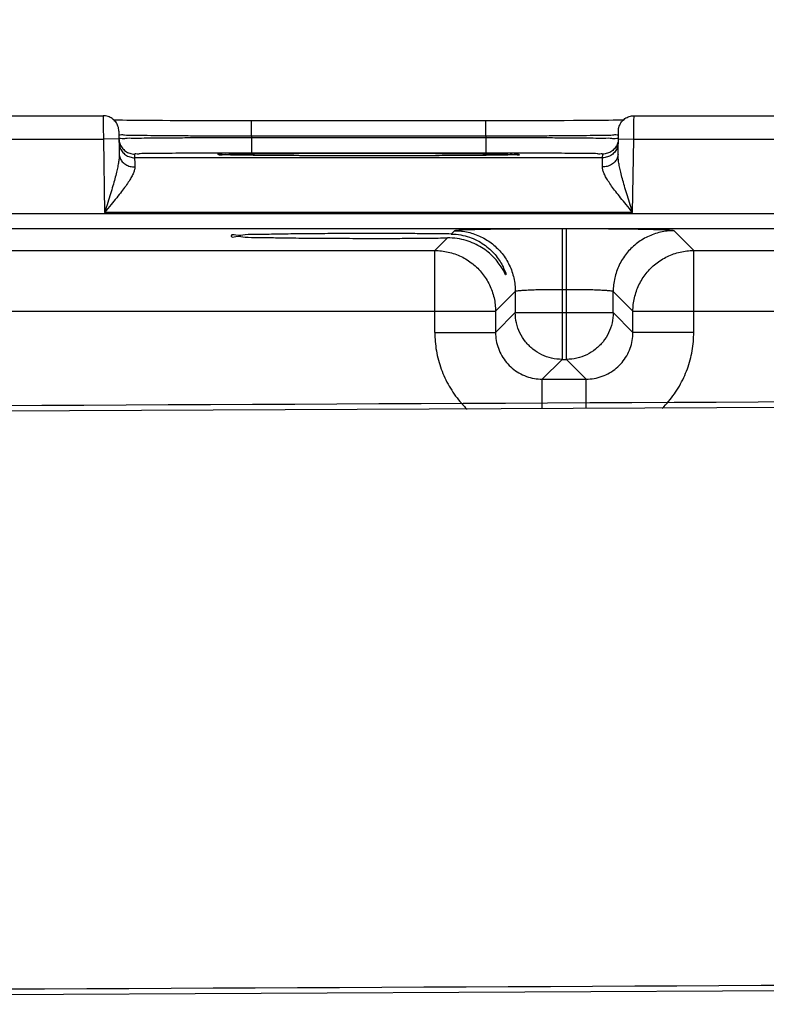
# Model space of a CAD drawing. Header units: inches. Extents: x 0 to 34, y 0 to 22.
# Tile 82 of 94: x 24 to 24.9, y 16.1 to 17.3. Entities that reach past the tile are written whole.
import ezdxf

# ---------------------------------------------------------------- set-up
doc = ezdxf.new("R2010")
doc.units = ezdxf.units.IN
doc.header["$LTSCALE"] = 1.87
doc.header["$MEASUREMENT"] = 0
doc.layers.get('0').update_dxf_attribs({"linetype": 'CONTINUOUS'})
doc.layers.add('DATUMCURVES', color=7, linetype='CONTINUOUS')
doc.layers.add('DIMENSIONS', color=7, linetype='CONTINUOUS')
doc.styles.get("Standard").update_dxf_attribs({"font": 'txt', "width": 0.8})
doc.dimstyles.new('DIMSTYLE_2', dxfattribs={"dimtxt": 0.125, "dimasz": 0.18, "dimexe": 0.18, "dimexo": 0.0625, "dimgap": 0.09, "dimtad": 0, "dimtih": 1, "dimtoh": 1, "dimzin": 4, "dimdsep": 46, "dimtxsty": 'STANDARD', "dimblk": '_FILLED', "dimblk1": '_FILLED', "dimblk2": '_FILLED', "dimcen": 0.09, "dimadec": 0, "dimazin": 0, "dimtp": 0.01, "dimtm": 0.01, "dimtfac": 1, "dimtofl": 0, "dimtmove": 0, "dimatfit": 3, "dimldrblk": '_FILLED', "dimfxl": 1, "dimtolj": 1, "dimtzin": 4, "dimarcsym": 0})

# ---------------------------------------------------------------- blocks, each defined once
blk = doc.blocks.new('_FILLED')
at = {"color": 0, "linetype": 'BYBLOCK'}
blk.add_solid([(0, 0), (-1, 0.1736), (-1, -0.1736)], dxfattribs=at)
blk = doc.blocks.new('*D14')
at = {"layer": 'DIMENSIONS', "color": 2, "linetype": 'CONTINUOUS'}
for p, q in [((21.6339, 16.166), (21.6339, 18.8252)), ((28.1339, 16.166), (28.1339, 18.8252)), ((21.6339, 18.7002), (24.1589, 18.7002)), ((28.1339, 18.7002), (25.6089, 18.7002))]:
    blk.add_line(p, q, dxfattribs=at)
at = {"layer": 'DIMENSIONS', "color": 2, "linetype": 'CONTINUOUS', "xscale": 0.18, "yscale": 0.18, "zscale": 0.18, "rotation": 180}
blk.add_blockref('_FILLED', (21.6339, 18.7002), dxfattribs=at)
at = {"layer": 'DIMENSIONS', "color": 2, "linetype": 'CONTINUOUS', "xscale": 0.18, "yscale": 0.18, "zscale": 0.18}
blk.add_blockref('_FILLED', (28.1339, 18.7002), dxfattribs=at)
at = {"layer": 'DIMENSIONS', "color": 2, "linetype": 'CONTINUOUS', "width": 0.8}
for s, p in [('[', (24.8464, 18.6377)), (']', (25.4464, 18.6377)), ('6.500', (24.2214, 18.6377)), ('165.1', (24.9464, 18.6377))]:
    blk.add_text(s, height=0.125, dxfattribs=at).set_placement(p)

msp = doc.modelspace()

# ---------------------------------------------------------------- linework, layer by layer
at = {"color": 7, "linetype": 'CONTINUOUS'}
for p, q in [((23.8204, 17.2002), (24.0694, 17.2002)), ((24.085, 17.1946), (24.083, 17.1946)), ((24.0892, 17.1945), (24.085, 17.1946)), ((24.094, 17.1944), (24.0892, 17.1945)), ((24.0995, 17.1943), (24.094, 17.1944)), ((24.1056, 17.1942), (24.0995, 17.1943)), ((24.1122, 17.1942), (24.1056, 17.1942)), ((24.1196, 17.1941), (24.1122, 17.1942)), ((24.1275, 17.194), (24.1196, 17.1941)), ((24.1361, 17.194), (24.1275, 17.194)), ((24.1453, 17.1939), (24.1361, 17.194)), ((24.1551, 17.1938), (24.1453, 17.1939)), ((24.1655, 17.1938), (24.1551, 17.1938)), ((24.1765, 17.1937), (24.1655, 17.1938)), ((24.188, 17.1937), (24.1765, 17.1937)), ((24.2, 17.1936), (24.188, 17.1937)), ((24.2125, 17.1936), (24.2, 17.1936)), ((24.2255, 17.1936), (24.2125, 17.1936)), ((24.2388, 17.1936), (24.2255, 17.1936)), ((24.2524, 17.1936), (24.2388, 17.1936)), ((24.5603, 17.1936), (24.2524, 17.1936)), ((24.2595, 17.1739), (24.2595, 17.1936)), ((24.5603, 17.1739), (24.5603, 17.1936)), ((24.5712, 17.1936), (24.5603, 17.1936)), ((24.5879, 17.1936), (24.5712, 17.1936)), ((24.6041, 17.1936), (24.5879, 17.1936)), ((24.6195, 17.1936), (24.6041, 17.1936)), ((24.6342, 17.1937), (24.6195, 17.1936)), ((24.648, 17.1937), (24.6342, 17.1937)), ((24.6608, 17.1938), (24.648, 17.1937)), ((24.6727, 17.1939), (24.6608, 17.1938)), ((24.6836, 17.194), (24.6727, 17.1939)), ((24.6936, 17.194), (24.6836, 17.194)), ((24.7025, 17.1941), (24.6936, 17.194)), ((24.7105, 17.1942), (24.7025, 17.1941)), ((24.7175, 17.1943), (24.7105, 17.1942)), ((24.7237, 17.1944), (24.7175, 17.1943)), ((24.7291, 17.1945), (24.7237, 17.1944)), ((24.7336, 17.1945), (24.7291, 17.1945)), ((24.7368, 17.1946), (24.7336, 17.1945)), ((24.7504, 17.2002), (24.9994, 17.2002)), ((24.0894, 17.1806), (24.0899, 17.1508)), ((24.7299, 17.1508), (24.7304, 17.1806)), ((23.8202, 17.1702), (24.0696, 17.1702)), ((24.0896, 17.1706), (24.0696, 17.1702)), ((24.0696, 17.1702), (24.0712, 17.0763)), ((24.2595, 17.1739), (24.2595, 17.172)), ((24.5603, 17.1739), (24.2595, 17.1739)), ((24.2595, 17.172), (24.2595, 17.1523)), ((24.5603, 17.172), (24.2595, 17.172)), ((24.5603, 17.1739), (24.5603, 17.172)), ((24.5603, 17.172), (24.5603, 17.1523)), ((24.7302, 17.1706), (24.7502, 17.1702)), ((24.7486, 17.0763), (24.7502, 17.1702)), ((24.7502, 17.1702), (24.9996, 17.1702)), ((24.1096, 17.151), (24.1097, 17.1463)), ((24.5603, 17.1523), (24.2595, 17.1523)), ((24.7101, 17.1463), (24.7102, 17.151)), ((24.7101, 17.1463), (24.1097, 17.1463)), ((24.2328, 17.1498), (24.229, 17.1499)), ((24.2373, 17.1497), (24.2328, 17.1498)), ((24.2423, 17.1496), (24.2373, 17.1497)), ((24.2481, 17.1496), (24.2423, 17.1496)), ((24.2545, 17.1495), (24.2481, 17.1496)), ((24.2617, 17.1494), (24.2545, 17.1495)), ((24.2696, 17.1493), (24.2617, 17.1494)), ((24.2783, 17.1492), (24.2696, 17.1493)), ((24.2877, 17.1492), (24.2783, 17.1492)), ((24.2978, 17.1491), (24.2877, 17.1492)), ((24.3087, 17.149), (24.2978, 17.1491)), ((24.3202, 17.149), (24.3087, 17.149)), ((24.3324, 17.1489), (24.3202, 17.149)), ((24.3453, 17.1489), (24.3324, 17.1489)), ((24.3587, 17.1489), (24.3453, 17.1489)), ((24.3726, 17.1488), (24.3587, 17.1489)), ((24.3869, 17.1488), (24.3726, 17.1488)), ((24.4016, 17.1488), (24.3869, 17.1488)), ((24.4162, 17.1488), (24.4016, 17.1488)), ((24.4285, 17.1488), (24.4162, 17.1488)), ((24.4406, 17.1488), (24.4285, 17.1488)), ((24.4523, 17.1488), (24.4406, 17.1488)), ((24.4638, 17.1489), (24.4523, 17.1488)), ((24.4749, 17.1489), (24.4638, 17.1489)), ((24.4856, 17.1489), (24.4749, 17.1489)), ((24.4959, 17.149), (24.4856, 17.1489)), ((24.5057, 17.149), (24.4959, 17.149)), ((24.5151, 17.1491), (24.5057, 17.149)), ((24.524, 17.1491), (24.5151, 17.1491)), ((24.5323, 17.1492), (24.524, 17.1491)), ((24.5402, 17.1492), (24.5323, 17.1492)), ((24.5475, 17.1493), (24.5402, 17.1492)), ((24.5544, 17.1494), (24.5475, 17.1493)), ((24.5607, 17.1494), (24.5544, 17.1494)), ((24.5665, 17.1495), (24.5607, 17.1494)), ((24.5718, 17.1496), (24.5665, 17.1495)), ((24.5766, 17.1496), (24.5718, 17.1496)), ((24.581, 17.1497), (24.5766, 17.1496)), ((24.5849, 17.1498), (24.581, 17.1497)), ((24.5883, 17.1498), (24.5849, 17.1498)), ((24.5914, 17.1499), (24.5883, 17.1498)), ((24.594, 17.15), (24.5914, 17.1499)), ((24.5962, 17.15), (24.594, 17.15)), ((24.598, 17.1501), (24.5962, 17.15)), ((24.5995, 17.1502), (24.598, 17.1501)), ((24.7486, 17.0763), (24.0712, 17.0763)), ((28.5786, 17.0742), (21.1882, 17.0742)), ((28.5786, 17.0552), (21.1882, 17.0552)), ((24.5201, 17.0527), (24.5159, 17.0485)), ((24.6581, 17.0551), (24.6581, 16.8877)), ((24.6637, 17.0551), (24.6581, 17.0551)), ((24.6637, 16.8877), (24.6637, 17.0551)), ((24.827, 17.0274), (24.8017, 17.0527)), ((24.5109, 17.0435), (24.4948, 17.0274)), ((23.897, 17.0274), (24.4948, 17.0274)), ((24.4948, 16.9223), (24.4948, 17.0274)), ((24.827, 16.9223), (24.827, 17.0274)), ((24.827, 17.0274), (25.4248, 17.0274)), ((24.5981, 16.9747), (24.5728, 16.9494)), ((24.5981, 16.9747), (24.5981, 16.9477)), ((24.6637, 16.9771), (24.6581, 16.9771)), ((24.7237, 16.9477), (24.7237, 16.9747)), ((24.749, 16.9494), (24.7237, 16.9747)), ((23.819, 16.9494), (24.5728, 16.9494)), ((24.5728, 16.9494), (24.5728, 16.9223)), ((24.749, 16.9223), (24.749, 16.9494)), ((24.749, 16.9494), (25.5028, 16.9494)), ((24.5981, 16.9477), (24.5728, 16.9223)), ((24.5981, 16.9477), (24.7237, 16.9477)), ((24.7237, 16.9477), (24.749, 16.9223)), ((24.4948, 16.9223), (24.5728, 16.9223)), ((24.827, 16.9223), (24.749, 16.9223)), ((24.6581, 16.8877), (24.6327, 16.8624)), ((24.6581, 16.8877), (24.6637, 16.8877)), ((24.6637, 16.8877), (24.689, 16.8624)), ((24.6327, 16.8245), (24.6327, 16.8624)), ((24.6327, 16.8624), (24.689, 16.8624)), ((24.689, 16.8248), (24.689, 16.8624)), ((28.3858, 16.8427), (21.3119, 16.8084)), ((21.3155, 16.0605), (28.3954, 16.0947))]:
    msp.add_line(p, q, dxfattribs=at)
for points in [[(24.229, 17.1499), (24.2258, 17.15), (24.2245, 17.15), (24.2232, 17.15), (24.2221, 17.1501), (24.2212, 17.1501), (24.2203, 17.1502), (24.2197, 17.1502), (24.2191, 17.1502), (24.2187, 17.1502), (24.2185, 17.1503), (24.2185, 17.1503)], [(24.6014, 17.1503), (24.6014, 17.1503), (24.6012, 17.1503), (24.6009, 17.1502), (24.6006, 17.1502), (24.6001, 17.1502), (24.5995, 17.1502)]]:
    msp.add_lwpolyline(points, dxfattribs=at)
for points, knots in [([(24.0694, 17.2002), (24.0694, 17.2005), (24.0694, 17.1983), (24.0694, 17.1973), (24.0694, 17.1932), (24.0695, 17.1888), (24.0695, 17.1831), (24.0695, 17.1768), (24.0696, 17.1725), (24.0696, 17.1702)], [0, 0, 0, 0, 0.023346, 0.096275, 0.215056, 0.373525, 0.563785, 0.776361, 1, 1, 1, 1]), ([(24.0894, 17.1806), (24.0894, 17.1827), (24.0886, 17.1868), (24.0857, 17.1924), (24.0812, 17.1968), (24.0756, 17.1996), (24.0715, 17.2002), (24.0694, 17.2002)], [0, 0, 0, 0, 0.199995, 0.399992, 0.599992, 0.799995, 1, 1, 1, 1]), ([(24.7304, 17.1806), (24.7304, 17.1827), (24.7311, 17.1868), (24.7341, 17.1924), (24.7386, 17.1968), (24.7442, 17.1996), (24.7483, 17.2002), (24.7504, 17.2002)], [0, 0, 0, 0, 0.199996, 0.399994, 0.599994, 0.799996, 1, 1, 1, 1]), ([(24.7502, 17.1702), (24.7502, 17.1725), (24.7502, 17.1768), (24.7503, 17.1831), (24.7503, 17.1888), (24.7503, 17.1932), (24.7504, 17.1973), (24.7504, 17.1983), (24.7504, 17.2005), (24.7504, 17.2002)], [0, 0, 0, 0, 0.223639, 0.436215, 0.626475, 0.784944, 0.903725, 0.976654, 1, 1, 1, 1]), ([(24.2595, 17.1739), (24.2516, 17.1739), (24.2351, 17.174), (24.21, 17.1741), (24.1849, 17.1742), (24.1613, 17.1743), (24.1404, 17.1746), (24.1225, 17.1746), (24.1087, 17.1752), (24.0977, 17.1746), (24.0934, 17.176), (24.0895, 17.175), (24.0895, 17.1756)], [0, 0, 0, 0, 0.139895, 0.290846, 0.442073, 0.583268, 0.706953, 0.812018, 0.896767, 0.956628, 0.990087, 1, 1, 1, 1]), ([(24.2595, 17.172), (24.2508, 17.172), (24.2334, 17.1719), (24.2077, 17.1718), (24.1832, 17.1717), (24.1606, 17.1716), (24.1404, 17.1714), (24.123, 17.1714), (24.1096, 17.1709), (24.0985, 17.1716), (24.094, 17.17), (24.0896, 17.1714), (24.0896, 17.1707)], [0, 0, 0, 0, 0.15472, 0.307009, 0.452553, 0.587082, 0.706905, 0.809183, 0.891455, 0.951518, 0.98788, 1, 1, 1, 1]), ([(24.0896, 17.1707), (24.0896, 17.1686), (24.0903, 17.1645), (24.0928, 17.1598), (24.0949, 17.1574), (24.0957, 17.1567)], [0, 0, 0, 0, 0.396469, 0.792941, 1, 1, 1, 1]), ([(24.0897, 17.166), (24.0897, 17.1639), (24.0904, 17.1598), (24.0924, 17.1561), (24.0936, 17.1544)], [0, 0, 0, 0, 0.499998, 1, 1, 1, 1]), ([(24.7303, 17.1756), (24.7303, 17.175), (24.7264, 17.176), (24.7221, 17.1746), (24.7111, 17.1752), (24.6974, 17.1746), (24.6795, 17.1746), (24.6586, 17.1743), (24.635, 17.1742), (24.6099, 17.1741), (24.5848, 17.174), (24.5682, 17.1739), (24.5603, 17.1739)], [0, 0, 0, 0, 0.00986, 0.043188, 0.102906, 0.187561, 0.292554, 0.416149, 0.557269, 0.708555, 0.859733, 1, 1, 1, 1]), ([(24.7302, 17.1707), (24.7302, 17.1714), (24.7258, 17.17), (24.7213, 17.1716), (24.7102, 17.1709), (24.6968, 17.1714), (24.6794, 17.1714), (24.6592, 17.1716), (24.6366, 17.1717), (24.6121, 17.1718), (24.5864, 17.1719), (24.569, 17.172), (24.5603, 17.172)], [0, 0, 0, 0, 0.012116, 0.048467, 0.108519, 0.190782, 0.293053, 0.412868, 0.54739, 0.692939, 0.845248, 1, 1, 1, 1]), ([(24.7302, 17.1707), (24.7302, 17.1686), (24.7295, 17.1645), (24.727, 17.1598), (24.7249, 17.1574), (24.7241, 17.1567)], [0, 0, 0, 0, 0.396472, 0.792947, 1, 1, 1, 1]), ([(24.7301, 17.166), (24.7301, 17.1639), (24.7294, 17.1598), (24.7274, 17.1561), (24.7262, 17.1544)], [0, 0, 0, 0, 0.499998, 1, 1, 1, 1]), ([(24.0936, 17.1544), (24.0948, 17.1528), (24.0978, 17.1498), (24.1034, 17.147), (24.1076, 17.1463), (24.1097, 17.1463)], [0, 0, 0, 0, 0.33333, 0.666664, 1, 1, 1, 1]), ([(24.0957, 17.1567), (24.0964, 17.156), (24.0987, 17.154), (24.1034, 17.1517), (24.1075, 17.151), (24.1096, 17.151)], [0, 0, 0, 0, 0.192814, 0.596406, 1, 1, 1, 1]), ([(24.2185, 17.1523), (24.2168, 17.1523), (24.2079, 17.1523), (24.1922, 17.1522), (24.1722, 17.1521), (24.1544, 17.1519), (24.1391, 17.1519), (24.1272, 17.1515), (24.1175, 17.1519), (24.1135, 17.1506), (24.1096, 17.1516), (24.1096, 17.151)], [0, 0, 0, 0, 0.045392, 0.245909, 0.431256, 0.596344, 0.737244, 0.850562, 0.933267, 0.983317, 1, 1, 1, 1]), ([(24.2184, 17.1496), (24.2179, 17.1497), (24.2173, 17.15), (24.2155, 17.1519), (24.2193, 17.1512), (24.222, 17.1509)], [0, 0, 0, 0, 0.216243, 0.270498, 1, 1, 1, 1]), ([(24.2595, 17.1523), (24.2518, 17.1523), (24.2381, 17.1523), (24.2244, 17.1523), (24.2185, 17.1523)], [0, 0, 0, 0, 0.564086, 1, 1, 1, 1]), ([(24.222, 17.1509), (24.2275, 17.1502), (24.233, 17.1517), (24.2504, 17.1512), (24.269, 17.1517), (24.291, 17.1518), (24.3136, 17.152), (24.3357, 17.1521), (24.3566, 17.1521), (24.376, 17.1522), (24.3935, 17.1522), (24.4046, 17.1522), (24.4099, 17.1522)], [0, 0, 0, 0, 0.056803, 0.140481, 0.246615, 0.366101, 0.488547, 0.607462, 0.719511, 0.822705, 0.916201, 1, 1, 1, 1]), ([(24.4099, 17.1522), (24.415, 17.1522), (24.4259, 17.1522), (24.4431, 17.1522), (24.462, 17.1521), (24.4826, 17.1521), (24.5044, 17.152), (24.5267, 17.1518), (24.5485, 17.1517), (24.5681, 17.1513), (24.5842, 17.1517), (24.5929, 17.1503), (24.5969, 17.1509)], [0, 0, 0, 0, 0.082365, 0.174272, 0.275816, 0.386283, 0.503862, 0.625413, 0.745142, 0.853279, 0.939985, 1, 1, 1, 1]), ([(24.6014, 17.1523), (24.5954, 17.1523), (24.5817, 17.1523), (24.568, 17.1523), (24.5603, 17.1523)], [0, 0, 0, 0, 0.436404, 1, 1, 1, 1]), ([(24.5969, 17.1509), (24.599, 17.1513), (24.6013, 17.152), (24.6043, 17.1493), (24.6011, 17.1497), (24.5985, 17.15)], [0, 0, 0, 0, 0.527202, 0.565389, 1, 1, 1, 1]), ([(24.7102, 17.151), (24.7102, 17.1516), (24.7063, 17.1506), (24.7023, 17.1519), (24.6926, 17.1515), (24.6807, 17.1519), (24.6654, 17.1519), (24.6476, 17.1521), (24.6276, 17.1522), (24.6119, 17.1523), (24.603, 17.1523), (24.6014, 17.1523)], [0, 0, 0, 0, 0.016686, 0.066744, 0.14947, 0.262825, 0.403774, 0.568912, 0.754319, 0.954914, 1, 1, 1, 1]), ([(24.7262, 17.1544), (24.725, 17.1528), (24.722, 17.1498), (24.7163, 17.147), (24.7122, 17.1463), (24.7101, 17.1463)], [0, 0, 0, 0, 0.33333, 0.666664, 1, 1, 1, 1]), ([(24.7241, 17.1567), (24.7234, 17.156), (24.7211, 17.154), (24.7164, 17.1517), (24.7123, 17.151), (24.7102, 17.151)], [0, 0, 0, 0, 0.19282, 0.59641, 1, 1, 1, 1]), ([(24.0899, 17.1508), (24.0899, 17.1493), (24.0898, 17.146), (24.0891, 17.1407), (24.088, 17.1344), (24.0864, 17.1273), (24.0843, 17.1191), (24.0817, 17.11), (24.0786, 17.0998), (24.0751, 17.0885), (24.0726, 17.0805), (24.0712, 17.0763)], [0, 0, 0, 0, 0.058319, 0.128067, 0.210148, 0.305555, 0.414463, 0.537163, 0.674847, 0.828845, 1, 1, 1, 1]), ([(24.0899, 17.1508), (24.09, 17.1491), (24.0907, 17.1456), (24.0937, 17.1409), (24.0982, 17.1373), (24.1038, 17.135), (24.1079, 17.1345), (24.1099, 17.1346)], [0, 0, 0, 0, 0.182333, 0.371722, 0.572047, 0.782837, 1, 1, 1, 1]), ([(24.1097, 17.1463), (24.1097, 17.1461), (24.1097, 17.1452), (24.1097, 17.143), (24.1098, 17.1393), (24.1099, 17.1363), (24.1099, 17.1346)], [0, 0, 0, 0, 0.058844, 0.23907, 0.554427, 1, 1, 1, 1]), ([(24.407, 17.1488), (24.4028, 17.1488), (24.3929, 17.1488), (24.3767, 17.1488), (24.3577, 17.1489), (24.3371, 17.1489), (24.3153, 17.149), (24.2929, 17.1492), (24.2711, 17.1492), (24.2516, 17.1497), (24.2355, 17.1492), (24.2269, 17.1507), (24.2228, 17.15)], [0, 0, 0, 0, 0.06795, 0.16142, 0.264701, 0.377048, 0.4966, 0.620142, 0.741746, 0.851452, 0.939297, 1, 1, 1, 1]), ([(24.5978, 17.1501), (24.5923, 17.1507), (24.5869, 17.1493), (24.5696, 17.1497), (24.5509, 17.1493), (24.5289, 17.1492), (24.5064, 17.149), (24.4842, 17.1489), (24.4632, 17.1489), (24.4439, 17.1488), (24.4272, 17.1488), (24.4169, 17.1488), (24.4126, 17.1488)], [0, 0, 0, 0, 0.057382, 0.142053, 0.249579, 0.370765, 0.495043, 0.615779, 0.729568, 0.834374, 0.929327, 1, 1, 1, 1]), ([(24.7299, 17.1508), (24.7298, 17.1491), (24.7291, 17.1456), (24.7261, 17.1409), (24.7216, 17.1373), (24.716, 17.135), (24.7119, 17.1345), (24.7099, 17.1346)], [0, 0, 0, 0, 0.182333, 0.371723, 0.572048, 0.782837, 1, 1, 1, 1]), ([(24.7099, 17.1346), (24.7099, 17.1363), (24.71, 17.1393), (24.7101, 17.143), (24.7101, 17.1452), (24.7101, 17.1461), (24.7101, 17.1463)], [0, 0, 0, 0, 0.446268, 0.761472, 0.941337, 1, 1, 1, 1]), ([(24.7486, 17.0763), (24.7472, 17.0805), (24.7447, 17.0885), (24.7412, 17.0998), (24.7381, 17.11), (24.7355, 17.1191), (24.7334, 17.1273), (24.7318, 17.1344), (24.7306, 17.1407), (24.73, 17.146), (24.7298, 17.1493), (24.7299, 17.1508)], [0, 0, 0, 0, 0.171155, 0.325153, 0.462837, 0.585537, 0.694445, 0.789852, 0.871933, 0.941681, 1, 1, 1, 1]), ([(24.1099, 17.1346), (24.1099, 17.1334), (24.1096, 17.1307), (24.1081, 17.1265), (24.1057, 17.1217), (24.1023, 17.1161), (24.098, 17.1097), (24.0927, 17.1026), (24.0864, 17.0947), (24.0791, 17.0858), (24.074, 17.0796), (24.0712, 17.0763)], [0, 0, 0, 0, 0.049761, 0.111651, 0.1879, 0.280131, 0.38878, 0.514121, 0.65719, 0.819047, 1, 1, 1, 1]), ([(24.7486, 17.0763), (24.7458, 17.0796), (24.7407, 17.0858), (24.7334, 17.0947), (24.7271, 17.1026), (24.7218, 17.1097), (24.7174, 17.1161), (24.7141, 17.1217), (24.7117, 17.1265), (24.7102, 17.1307), (24.7098, 17.1334), (24.7099, 17.1346)], [0, 0, 0, 0, 0.180953, 0.34281, 0.485879, 0.61122, 0.719869, 0.8121, 0.888349, 0.950239, 1, 1, 1, 1]), ([(24.6581, 17.0551), (24.6504, 17.0551), (24.6351, 17.0551), (24.6125, 17.055), (24.591, 17.0548), (24.5714, 17.0546), (24.5543, 17.0543), (24.5405, 17.0539), (24.53, 17.0539), (24.5241, 17.0529), (24.5207, 17.0533), (24.5201, 17.0527)], [0, 0, 0, 0, 0.167185, 0.332731, 0.490583, 0.634677, 0.759657, 0.861266, 0.936231, 0.982562, 1, 1, 1, 1]), ([(24.5201, 17.0527), (24.526, 17.0527), (24.5376, 17.0514), (24.5542, 17.0456), (24.5692, 17.0362), (24.5816, 17.0238), (24.591, 17.0089), (24.5968, 16.9922), (24.5981, 16.9806), (24.5981, 16.9747)], [0, 0, 0, 0, 0.142848, 0.285705, 0.428568, 0.571432, 0.714295, 0.857152, 1, 1, 1, 1]), ([(24.8017, 17.0527), (24.8011, 17.0533), (24.7977, 17.0529), (24.7917, 17.0539), (24.7813, 17.0539), (24.7675, 17.0543), (24.7504, 17.0546), (24.7308, 17.0548), (24.7093, 17.055), (24.6867, 17.0551), (24.6714, 17.0551), (24.6637, 17.0551)], [0, 0, 0, 0, 0.017438, 0.063769, 0.138734, 0.240343, 0.365323, 0.509417, 0.667269, 0.832815, 1, 1, 1, 1]), ([(24.8017, 17.0527), (24.7958, 17.0527), (24.7842, 17.0514), (24.7675, 17.0456), (24.7526, 17.0362), (24.7402, 17.0238), (24.7308, 17.0089), (24.725, 16.9922), (24.7237, 16.9806), (24.7237, 16.9747)], [0, 0, 0, 0, 0.142848, 0.285705, 0.428568, 0.571433, 0.714296, 0.857152, 1, 1, 1, 1]), ([(24.4099, 17.0491), (24.399, 17.0491), (24.3777, 17.0491), (24.3466, 17.0489), (24.3177, 17.0486), (24.2918, 17.0484), (24.2705, 17.0476), (24.2523, 17.0482), (24.243, 17.0455), (24.2336, 17.0483), (24.2335, 17.0461), (24.2335, 17.046)], [0, 0, 0, 0, 0.184127, 0.362178, 0.527548, 0.675414, 0.799802, 0.897435, 0.964163, 0.998386, 1, 1, 1, 1]), ([(24.2335, 17.046), (24.2335, 17.0459), (24.2336, 17.0438), (24.243, 17.0465), (24.2523, 17.0438), (24.2705, 17.0444), (24.2918, 17.0436), (24.3177, 17.0434), (24.3466, 17.0431), (24.3777, 17.043), (24.399, 17.0429), (24.4099, 17.0429)], [0, 0, 0, 0, 0.001607, 0.035831, 0.10256, 0.200193, 0.324584, 0.47245, 0.637822, 0.815872, 1, 1, 1, 1]), ([(24.5159, 17.0485), (24.5079, 17.0486), (24.4912, 17.0488), (24.4653, 17.049), (24.438, 17.0491), (24.4193, 17.0491), (24.4099, 17.0491)], [0, 0, 0, 0, 0.226667, 0.472856, 0.733014, 1, 1, 1, 1]), ([(24.4099, 17.0429), (24.4188, 17.0429), (24.4365, 17.0429), (24.4624, 17.043), (24.4871, 17.0432), (24.5032, 17.0434), (24.5109, 17.0435)], [0, 0, 0, 0, 0.26528, 0.524262, 0.77093, 1, 1, 1, 1]), ([(24.5859, 16.9962), (24.5859, 16.9962), (24.5857, 16.9954), (24.5834, 17.0016), (24.5809, 17.0048), (24.5762, 17.0123), (24.5703, 17.0189), (24.5631, 17.0256), (24.5547, 17.0315), (24.5453, 17.0365), (24.5349, 17.0404), (24.5233, 17.043), (24.5151, 17.0435), (24.5109, 17.0435)], [0, 0, 0, 0, 0.000904, 0.038181, 0.108347, 0.196533, 0.294205, 0.399233, 0.508968, 0.621802, 0.739095, 0.863904, 1, 1, 1, 1]), ([(24.5159, 17.0485), (24.52, 17.0484), (24.5279, 17.0477), (24.539, 17.0448), (24.5489, 17.0406), (24.5578, 17.0353), (24.5655, 17.0291), (24.5721, 17.0223), (24.5774, 17.0152), (24.5816, 17.0083), (24.584, 17.002), (24.5861, 16.9986), (24.586, 16.9964), (24.5859, 16.9962)], [0, 0, 0, 0, 0.131552, 0.252843, 0.366859, 0.476081, 0.581857, 0.683335, 0.778708, 0.866629, 0.941545, 0.991254, 1, 1, 1, 1]), ([(24.4948, 17.0274), (24.5006, 17.0274), (24.5123, 17.026), (24.5289, 17.0202), (24.5438, 17.0108), (24.5562, 16.9984), (24.5656, 16.9835), (24.5714, 16.9669), (24.5727, 16.9552), (24.5728, 16.9494)], [0, 0, 0, 0, 0.142848, 0.285705, 0.428568, 0.571432, 0.714295, 0.857152, 1, 1, 1, 1]), ([(24.749, 16.9494), (24.749, 16.9552), (24.7504, 16.9669), (24.7562, 16.9835), (24.7655, 16.9984), (24.778, 17.0108), (24.7929, 17.0202), (24.8095, 17.026), (24.8212, 17.0274), (24.827, 17.0274)], [0, 0, 0, 0, 0.142848, 0.285705, 0.428568, 0.571432, 0.714295, 0.857152, 1, 1, 1, 1]), ([(24.6581, 16.9771), (24.6548, 16.9771), (24.6481, 16.9771), (24.6383, 16.977), (24.6289, 16.9768), (24.6204, 16.9766), (24.613, 16.9763), (24.607, 16.9759), (24.6024, 16.9757), (24.5999, 16.9752), (24.5983, 16.9751), (24.5981, 16.9747)], [0, 0, 0, 0, 0.167103, 0.332307, 0.489844, 0.633667, 0.758446, 0.859954, 0.934962, 0.981569, 1, 1, 1, 1]), ([(24.7237, 16.9747), (24.7235, 16.9751), (24.7219, 16.9752), (24.7194, 16.9757), (24.7148, 16.9759), (24.7088, 16.9763), (24.7014, 16.9766), (24.6929, 16.9768), (24.6835, 16.977), (24.6737, 16.9771), (24.667, 16.9771), (24.6637, 16.9771)], [0, 0, 0, 0, 0.018431, 0.065038, 0.140046, 0.241554, 0.366333, 0.510156, 0.667693, 0.832897, 1, 1, 1, 1]), ([(24.6581, 16.8877), (24.6536, 16.8877), (24.6446, 16.8887), (24.6319, 16.8932), (24.6204, 16.9004), (24.6108, 16.91), (24.6036, 16.9215), (24.5991, 16.9343), (24.5981, 16.9432), (24.5981, 16.9477)], [0, 0, 0, 0, 0.142848, 0.285705, 0.428568, 0.571432, 0.714295, 0.857152, 1, 1, 1, 1]), ([(24.7237, 16.9477), (24.7237, 16.9432), (24.7227, 16.9343), (24.7182, 16.9215), (24.711, 16.91), (24.7014, 16.9004), (24.6899, 16.8932), (24.6771, 16.8887), (24.6682, 16.8877), (24.6637, 16.8877)], [0, 0, 0, 0, 0.142848, 0.285705, 0.428568, 0.571432, 0.714295, 0.857152, 1, 1, 1, 1]), ([(24.4948, 16.9223), (24.4948, 16.9144), (24.4961, 16.8984), (24.5024, 16.875), (24.5127, 16.853), (24.5245, 16.836), (24.5331, 16.8268), (24.5363, 16.8237)], [0, 0, 0, 0, 0.216899, 0.437302, 0.65824, 0.877428, 1, 1, 1, 1]), ([(24.5728, 16.9223), (24.5727, 16.9189), (24.5733, 16.9119), (24.5761, 16.9018), (24.5805, 16.8922), (24.5866, 16.8836), (24.594, 16.8761), (24.6026, 16.8701), (24.6122, 16.8656), (24.6224, 16.863), (24.6293, 16.8624), (24.6327, 16.8624)], [0, 0, 0, 0, 0.11004, 0.221802, 0.33383, 0.444962, 0.555658, 0.667102, 0.779191, 0.890633, 1, 1, 1, 1]), ([(24.689, 16.8624), (24.6925, 16.8624), (24.6995, 16.863), (24.7096, 16.8657), (24.7192, 16.8701), (24.7278, 16.8762), (24.7353, 16.8836), (24.7413, 16.8922), (24.7458, 16.9018), (24.7484, 16.912), (24.749, 16.9189), (24.749, 16.9223)], [0, 0, 0, 0, 0.11004, 0.221802, 0.33383, 0.444962, 0.555658, 0.667102, 0.779191, 0.890633, 1, 1, 1, 1]), ([(24.7867, 16.8249), (24.7895, 16.8277), (24.7977, 16.8366), (24.8092, 16.8532), (24.8195, 16.8752), (24.8257, 16.8985), (24.827, 16.9145), (24.827, 16.9223)], [0, 0, 0, 0, 0.110257, 0.333546, 0.558095, 0.781318, 1, 1, 1, 1])]:
    msp.add_open_spline(points, degree=3, knots=knots, dxfattribs=at)
for points in [[(24.2228, 17.15), (24.2213, 17.1498), (24.2197, 17.1493), (24.2184, 17.1496)], [(24.4099, 17.1488), (24.4089, 17.1488), (24.408, 17.1488), (24.407, 17.1488)], [(24.4126, 17.1488), (24.4117, 17.1488), (24.4108, 17.1488), (24.4099, 17.1488)], [(24.5985, 17.15), (24.5983, 17.15), (24.598, 17.1501), (24.5978, 17.1501)]]:
    msp.add_open_spline(points, degree=3, dxfattribs=at)
at = {"layer": 'DATUMCURVES', "color": 40, "linetype": 'CONTINUOUS'}
for points in [[(28.3168, 16.8493, -0.388), (26.0095, 16.8382, -0.388), (23.7021, 16.827, -0.388), (21.3948, 16.8158, -0.388)], [(28.3168, 16.8493, -0.388), (26.0095, 16.8382, -0.388), (23.7021, 16.827, -0.388), (21.3948, 16.8158, -0.388)], [(21.3984, 16.0678, -0.388), (23.7057, 16.079, -0.388), (26.0131, 16.0901, -0.388), (28.3204, 16.1013, -0.388)], [(21.3984, 16.0678, -0.388), (23.7057, 16.079, -0.388), (26.0131, 16.0901, -0.388), (28.3204, 16.1013, -0.388)]]:
    msp.add_open_spline(points, degree=3, dxfattribs=at)

# ---------------------------------------------------------------- dimensions: what is measured, and where the dimension line sits
at = {"layer": 'DIMENSIONS', "color": 2, "linetype": 'CONTINUOUS'}
dim = msp.add_linear_dim(base=(21.6339, 18.7002), p1=(28.1339, 16.166), p2=(21.6339, 16.166), angle=180, dimstyle='DIMSTYLE_2', dxfattribs=at)
dim.commit()
dim.dimension.update_dxf_attribs({"geometry": '*D14', "text_midpoint": (24.8839, 18.7002), "dimtype": 160})

doc.saveas('drawing.dxf')
